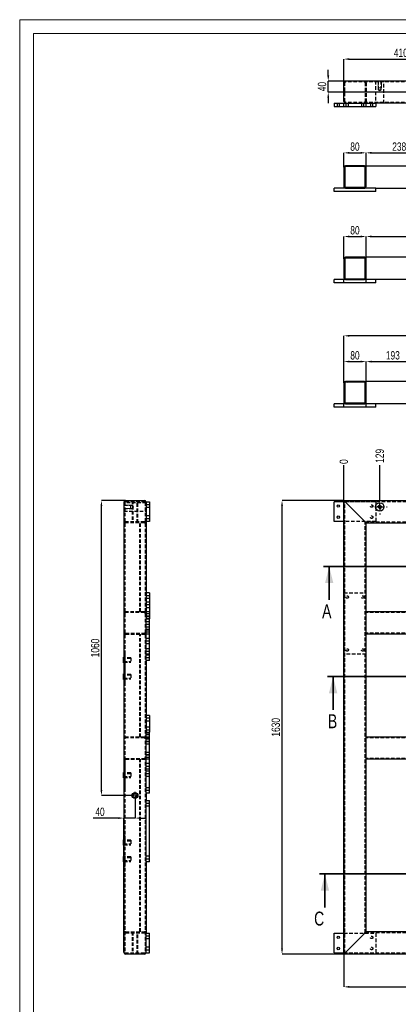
# Model space of a CAD drawing. Header units: millimetres. Extents: x 0 to 841, y 0 to 594.
# Tile 8 of 23: x 0 to 136, y 240 to 594. Entities that reach past the tile are written whole.
import ezdxf

# ---------------------------------------------------------------- set-up
doc = ezdxf.new("R2010")
doc.units = ezdxf.units.MM
doc.header["$PDSIZE"] = -1
doc.linetypes.add('CENTERX2', pattern=[20.32, 12.7, -2.54, 2.54, -2.54])
doc.linetypes.add('HIDDEN', pattern=[1.905, 1.27, -0.635])
for name, color, linetype in [('COTES', 1, 'Continuous'), ('TRAIT-FINS', 9, 'Continuous'), ('TRAIT-MIXTES', 3, 'CENTERX2'), ('TRAIT-TIRET', 2, 'HIDDEN')]:
    doc.layers.add(name, color=color, linetype=linetype)
doc.layers.add('TRAIT-FORT', color=4, linetype='Continuous', lineweight=25)
doc.styles.add('SLDTEXTSTYLE0', font='TXT', dxfattribs={"width": 0.75})
doc.dimstyles.new('SLDDIMSTYLE0', dxfattribs={"dimtxt": 3, "dimasz": 0.333333, "dimexe": 0, "dimexo": 0.0625, "dimgap": 0.75, "dimtad": 0, "dimtih": 1, "dimtoh": 1, "dimdec": 0, "dimlfac": 10, "dimrnd": 1e-09, "dimdsep": 46, "dimtxsty": 'SLDTEXTSTYLE0', "dimblk1": 'ORIGIN', "dimblk2": 'ORIGIN', "dimsah": 1, "dimcen": 0.09, "dimadec": 0, "dimazin": 2, "dimtfac": 1, "dimtdec": 0, "dimtofl": 0, "dimtmove": 0, "dimatfit": 3, "dimldrblk": 'ORIGIN', "dimfxl": 1, "dimfrac": 2, "dimtolj": 1, "dimtzin": 12, "dimarcsym": 0})
doc.dimstyles.new('SLDDIMSTYLE1', dxfattribs={"dimtxt": 3, "dimasz": 2, "dimexe": 0, "dimexo": 0.0625, "dimgap": 0.75, "dimtad": 0, "dimtih": 1, "dimtoh": 1, "dimdec": 0, "dimlfac": 10, "dimrnd": 1e-09, "dimzin": 12, "dimdsep": 46, "dimtxsty": 'SLDTEXTSTYLE0', "dimsah": 1, "dimcen": 0.09, "dimadec": 0, "dimazin": 3, "dimtfac": 1, "dimtdec": 0, "dimtofl": 0, "dimtmove": 0, "dimatfit": 3, "dimfxl": 1, "dimfrac": 2, "dimtolj": 1, "dimtzin": 12, "dimarcsym": 0})
doc.dimstyles.new('SLDDIMSTYLE2', dxfattribs={"dimtxt": 3, "dimasz": 2, "dimexe": 0, "dimexo": 0.0625, "dimgap": 0.75, "dimtad": 1, "dimdec": 0, "dimlfac": 10, "dimrnd": 1e-09, "dimzin": 12, "dimdsep": 46, "dimtxsty": 'SLDTEXTSTYLE0', "dimsah": 1, "dimcen": 0.09, "dimadec": 0, "dimazin": 3, "dimtfac": 1, "dimtdec": 0, "dimtofl": 0, "dimtmove": 0, "dimatfit": 3, "dimfxl": 1, "dimfrac": 2, "dimtolj": 1, "dimtzin": 12, "dimarcsym": 0})
doc.dimstyles.new('SLDDIMSTYLE3', dxfattribs={"dimtxt": 3, "dimasz": 2, "dimexe": 0, "dimexo": 0.0625, "dimgap": 0.75, "dimtad": 1, "dimdec": 0, "dimlfac": 10, "dimrnd": 1e-09, "dimzin": 12, "dimdsep": 46, "dimtxsty": 'SLDTEXTSTYLE0', "dimsah": 1, "dimcen": 0.09, "dimadec": 0, "dimazin": 3, "dimtfac": 1, "dimtdec": 0, "dimtmove": 0, "dimatfit": 0, "dimfxl": 1, "dimfrac": 2, "dimtolj": 1, "dimtzin": 12, "dimarcsym": 0})
pattern_1 = [(45, (0, 0), (-13.4704, 13.4704), []), (45, (4.49, 2e-323), (-13.4704, 13.4704), []), (45, (8.98, 4e-323), (-13.4704, 13.4704), []), (45, (13.47, 6e-323), (-13.4704, 13.4704), [])]

# ---------------------------------------------------------------- blocks, each defined once
blk = doc.blocks.new('_D_8')
at = {"layer": 'COTES', "color": 0, "lineweight": -2, "transparency": 16777216}
blk.add_line((116.61, 421.28), (116.61, 433.88), dxfattribs=at)
at = {"layer": 'Defpoints', "color": 0, "transparency": 16777216}
for p in [(116.61, 433.88), (116.61, 421.22), (116.61, 421.22)]:
    blk.add_point(p, dxfattribs=at)
at = {"layer": 'COTES', "color": 0, "transparency": 16777216, "insert": (116.61, 435.19), "char_height": 3, "attachment_point": 5, "rotation": 90, "style": 'SLDTEXTSTYLE0'}
blk.add_mtext('\\A1;0', dxfattribs=at)
blk = doc.blocks.new('_Origin')
at = {"color": 0, "linetype": 'ByBlock', "lineweight": -2}
blk.add_line((0, 0), (-1, 0), dxfattribs=at)
blk.add_circle((0, 0), 0.5, dxfattribs=at)
blk = doc.blocks.new('_D_9')
at = {"layer": 'COTES', "color": 0, "lineweight": -2, "transparency": 16777216}
blk.add_line((129.53, 421.69), (129.53, 433.88), dxfattribs=at)
at = {"layer": 'Defpoints', "color": 0, "transparency": 16777216}
for p in [(129.53, 433.88), (116.61, 421.22), (129.53, 421.63)]:
    blk.add_point(p, dxfattribs=at)
at = {"layer": 'COTES', "color": 0, "transparency": 16777216, "insert": (129.53, 437.25), "char_height": 3, "attachment_point": 5, "rotation": 90, "style": 'SLDTEXTSTYLE0'}
blk.add_mtext('\\A1;129', dxfattribs=at)
blk = doc.blocks.new('_D_10')
at = {"layer": 'COTES', "color": 0, "lineweight": -2, "transparency": 16777216}
blk.add_line((172.13, 292.39), (172.13, 433.88), dxfattribs=at)
at = {"layer": 'Defpoints', "color": 0, "transparency": 16777216}
for p in [(172.13, 433.88), (116.61, 421.22), (172.13, 292.33)]:
    blk.add_point(p, dxfattribs=at)
at = {"layer": 'COTES', "color": 0, "transparency": 16777216, "insert": (172.13, 437.63), "char_height": 3, "attachment_point": 5, "rotation": 90, "style": 'SLDTEXTSTYLE0'}
blk.add_mtext('\\A1;555', dxfattribs=at)
blk = doc.blocks.new('_D_11')
at = {"layer": 'COTES', "color": 0, "lineweight": -2, "transparency": 16777216}
blk.add_line((296.33, 294.59), (296.33, 433.88), dxfattribs=at)
at = {"layer": 'Defpoints', "color": 0, "transparency": 16777216}
for p in [(296.33, 433.88), (116.61, 421.22), (296.33, 294.53)]:
    blk.add_point(p, dxfattribs=at)
at = {"layer": 'COTES', "color": 0, "transparency": 16777216, "insert": (296.33, 438.38), "char_height": 3, "attachment_point": 5, "rotation": 90, "style": 'SLDTEXTSTYLE0'}
blk.add_mtext('\\A1;1797', dxfattribs=at)
blk = doc.blocks.new('_D_12')
at = {"layer": 'COTES', "color": 0, "lineweight": -2, "transparency": 16777216}
for p, q in [((330.57, 429.88), (330.57, 433.88)), ((331.84, 425.88), (330.57, 429.88)), ((331.84, 322.59), (331.84, 425.88))]:
    blk.add_line(p, q, dxfattribs=at)
at = {"layer": 'Defpoints', "color": 0, "transparency": 16777216}
for p in [(330.57, 433.88), (116.61, 421.22), (331.84, 322.53)]:
    blk.add_point(p, dxfattribs=at)
at = {"layer": 'COTES', "color": 0, "transparency": 16777216, "insert": (330.57, 438.38), "char_height": 3, "attachment_point": 5, "rotation": 90, "style": 'SLDTEXTSTYLE0'}
blk.add_mtext('\\A1;2152', dxfattribs=at)
blk = doc.blocks.new('_D_13')
at = {"layer": 'COTES', "color": 0, "lineweight": -2, "transparency": 16777216}
for p, q in [((335.38, 429.88), (335.38, 433.88)), ((337.84, 425.88), (335.38, 429.88)), ((337.84, 322.59), (337.84, 425.88))]:
    blk.add_line(p, q, dxfattribs=at)
at = {"layer": 'Defpoints', "color": 0, "transparency": 16777216}
for p in [(335.38, 433.88), (116.61, 421.22), (337.84, 322.53)]:
    blk.add_point(p, dxfattribs=at)
at = {"layer": 'COTES', "color": 0, "transparency": 16777216, "insert": (335.38, 438.38), "char_height": 3, "attachment_point": 5, "rotation": 90, "style": 'SLDTEXTSTYLE0'}
blk.add_mtext('\\A1;2212', dxfattribs=at)
blk = doc.blocks.new('_D_14')
at = {"layer": 'COTES', "color": 0, "lineweight": -2, "transparency": 16777216}
for p, q in [((340.19, 429.88), (340.19, 433.88)), ((338.93, 425.88), (340.19, 429.88)), ((338.93, 421.69), (338.93, 425.88))]:
    blk.add_line(p, q, dxfattribs=at)
at = {"layer": 'Defpoints', "color": 0, "transparency": 16777216}
for p in [(340.19, 433.88), (116.61, 421.22), (338.93, 421.63)]:
    blk.add_point(p, dxfattribs=at)
at = {"layer": 'COTES', "color": 0, "transparency": 16777216, "insert": (340.19, 438.75), "char_height": 3, "attachment_point": 5, "rotation": 90, "style": 'SLDTEXTSTYLE0'}
blk.add_mtext('\\A1;2223', dxfattribs=at)
blk = doc.blocks.new('_D_15')
at = {"layer": 'COTES', "color": 0, "lineweight": -2, "transparency": 16777216}
blk.add_line((348.61, 421.28), (348.61, 433.88), dxfattribs=at)
at = {"layer": 'Defpoints', "color": 0, "transparency": 16777216}
for p in [(348.61, 433.88), (116.61, 421.22), (348.61, 421.22)]:
    blk.add_point(p, dxfattribs=at)
at = {"layer": 'COTES', "color": 0, "transparency": 16777216, "insert": (348.61, 438.56), "char_height": 3, "attachment_point": 5, "rotation": 90, "style": 'SLDTEXTSTYLE0'}
blk.add_mtext('\\A1;2320', dxfattribs=at)
blk = doc.blocks.new('_D_16')
at = {"layer": 'COTES', "color": 0, "lineweight": -2, "transparency": 16777216}
for p, q in [((116.55, 421.22), (94.37, 421.22)), ((94.37, 260.22), (94.37, 419.22)), ((116.55, 258.22), (94.37, 258.22))]:
    blk.add_line(p, q, dxfattribs=at)
at = {"layer": 'COTES', "color": 0, "transparency": 16777216}
for points in [[(94.04, 419.22), (94.71, 419.22), (94.37, 421.22)], [(94.04, 260.22), (94.71, 260.22), (94.37, 258.22)]]:
    blk.add_solid(points, dxfattribs=at)
at = {"layer": 'Defpoints', "color": 0, "transparency": 16777216}
for p in [(94.37, 421.22), (116.61, 421.22), (116.61, 258.22)]:
    blk.add_point(p, dxfattribs=at)
at = {"layer": 'COTES', "color": 0, "transparency": 16777216, "insert": (90.62, 339.72), "char_height": 3, "attachment_point": 2, "rotation": 90, "style": 'SLDTEXTSTYLE0'}
blk.add_mtext('\\A1;1630', dxfattribs=at)
blk = doc.blocks.new('_D_17')
at = {"layer": 'COTES', "color": 0, "lineweight": -2, "transparency": 16777216}
for p, q in [((116.61, 421.16), (116.61, 246.45)), ((348.61, 421.16), (348.61, 246.45)), ((118.61, 246.45), (346.61, 246.45))]:
    blk.add_line(p, q, dxfattribs=at)
at = {"layer": 'COTES', "color": 0, "transparency": 16777216}
for points in [[(118.61, 246.78), (118.61, 246.12), (116.61, 246.45)], [(346.61, 246.78), (346.61, 246.12), (348.61, 246.45)]]:
    blk.add_solid(points, dxfattribs=at)
at = {"layer": 'Defpoints', "color": 0, "transparency": 16777216}
for p in [(116.61, 421.22), (348.61, 421.22), (348.61, 246.45)]:
    blk.add_point(p, dxfattribs=at)
at = {"layer": 'COTES', "color": 0, "transparency": 16777216, "insert": (232.61, 250.2), "char_height": 3, "attachment_point": 2, "style": 'SLDTEXTSTYLE0'}
blk.add_mtext('\\A1;2320', dxfattribs=at)
blk = doc.blocks.new('SW_CENTERMARKSYMBOL_0')
at = {"layer": 'TRAIT-MIXTES', "color": 0}
for p, q in [((-2.4, 0), (-2.7, 0)), ((0, 0), (-1.2, 0)), ((0, 2.4), (0, 2.7)), ((0, 0), (0, 1.2)), ((0, 0), (0, -1.2)), ((0, 0), (1.2, 0)), ((2.4, 0), (2.7, 0)), ((0, -2.4), (0, -2.7))]:
    blk.add_line(p, q, dxfattribs=at)
blk = doc.blocks.new('_D_88')
at = {"layer": 'COTES', "color": 0, "lineweight": -2, "transparency": 16777216}
for p, q in [((116.61, 571.42), (116.61, 579.84)), ((118.61, 579.84), (155.61, 579.84)), ((157.61, 569.27), (157.61, 579.84))]:
    blk.add_line(p, q, dxfattribs=at)
at = {"layer": 'COTES', "color": 0, "transparency": 16777216}
for points in [[(118.61, 580.17), (118.61, 579.51), (116.61, 579.84)], [(155.61, 580.17), (155.61, 579.51), (157.61, 579.84)]]:
    blk.add_solid(points, dxfattribs=at)
at = {"layer": 'Defpoints', "color": 0, "transparency": 16777216}
for p in [(157.61, 579.84), (116.61, 571.36), (157.61, 569.21)]:
    blk.add_point(p, dxfattribs=at)
at = {"layer": 'COTES', "color": 0, "transparency": 16777216, "insert": (137.11, 583.59), "char_height": 3, "attachment_point": 2, "style": 'SLDTEXTSTYLE0'}
blk.add_mtext('\\A1;410', dxfattribs=at)
blk = doc.blocks.new('_D_89')
at = {"layer": 'COTES', "color": 0, "lineweight": -2, "transparency": 16777216}
for p, q in [((111, 573.96), (111, 575.96)), ((117.15, 571.96), (111, 571.96)), ((111, 567.96), (111, 571.96)), ((156.3, 567.96), (111, 567.96)), ((111, 565.96), (111, 563.96))]:
    blk.add_line(p, q, dxfattribs=at)
at = {"layer": 'COTES', "color": 0, "transparency": 16777216}
for points in [[(110.67, 573.96), (111.34, 573.96), (111, 571.96)], [(110.67, 565.96), (111.34, 565.96), (111, 567.96)]]:
    blk.add_solid(points, dxfattribs=at)
at = {"layer": 'Defpoints', "color": 0, "transparency": 16777216}
for p in [(111, 571.96), (117.21, 571.96), (156.36, 567.96)]:
    blk.add_point(p, dxfattribs=at)
at = {"layer": 'COTES', "color": 0, "transparency": 16777216, "insert": (107.25, 569.96), "char_height": 3, "attachment_point": 2, "rotation": 90, "style": 'SLDTEXTSTYLE0'}
blk.add_mtext('\\A1;40', dxfattribs=at)
blk = doc.blocks.new('_D_91')
at = {"layer": 'COTES', "color": 0, "lineweight": -2, "transparency": 16777216}
for p, q in [((116.61, 508.07), (116.61, 516.08)), ((118.61, 516.08), (122.61, 516.08)), ((124.61, 508.07), (124.61, 516.08))]:
    blk.add_line(p, q, dxfattribs=at)
at = {"layer": 'COTES', "color": 0, "transparency": 16777216}
for points in [[(118.61, 516.42), (118.61, 515.75), (116.61, 516.08)], [(122.61, 516.42), (122.61, 515.75), (124.61, 516.08)]]:
    blk.add_solid(points, dxfattribs=at)
at = {"layer": 'Defpoints', "color": 0, "transparency": 16777216}
for p in [(124.61, 516.08), (116.61, 508.01), (124.61, 508.01)]:
    blk.add_point(p, dxfattribs=at)
at = {"layer": 'COTES', "color": 0, "transparency": 16777216, "insert": (120.61, 519.83), "char_height": 3, "attachment_point": 2, "style": 'SLDTEXTSTYLE0'}
blk.add_mtext('\\A1;80', dxfattribs=at)
blk = doc.blocks.new('_D_92')
at = {"layer": 'COTES', "color": 0, "lineweight": -2, "transparency": 16777216}
for p, q in [((124.61, 508.07), (124.61, 516.08)), ((126.61, 516.08), (223.61, 516.08)), ((225.61, 508.07), (225.61, 516.08))]:
    blk.add_line(p, q, dxfattribs=at)
at = {"layer": 'COTES', "color": 0, "transparency": 16777216}
for points in [[(126.61, 516.42), (126.61, 515.75), (124.61, 516.08)], [(223.61, 516.42), (223.61, 515.75), (225.61, 516.08)]]:
    blk.add_solid(points, dxfattribs=at)
at = {"layer": 'Defpoints', "color": 0, "transparency": 16777216}
for p in [(225.61, 516.08), (124.61, 508.01), (225.61, 508.01)]:
    blk.add_point(p, dxfattribs=at)
at = {"layer": 'COTES', "color": 0, "transparency": 16777216, "insert": (175.11, 519.83), "char_height": 3, "attachment_point": 2, "style": 'SLDTEXTSTYLE0'}
blk.add_mtext('\\A1;1010', dxfattribs=at)
blk = doc.blocks.new('_D_96')
at = {"layer": 'COTES', "color": 0, "lineweight": -2, "transparency": 16777216}
for p, q in [((116.61, 463.47), (116.61, 471.14)), ((118.61, 471.14), (122.61, 471.14)), ((124.61, 463.47), (124.61, 471.14))]:
    blk.add_line(p, q, dxfattribs=at)
at = {"layer": 'COTES', "color": 0, "transparency": 16777216}
for points in [[(118.61, 471.47), (118.61, 470.8), (116.61, 471.14)], [(122.61, 471.47), (122.61, 470.8), (124.61, 471.14)]]:
    blk.add_solid(points, dxfattribs=at)
at = {"layer": 'Defpoints', "color": 0, "transparency": 16777216}
for p in [(124.61, 471.14), (116.61, 463.41), (124.61, 463.41)]:
    blk.add_point(p, dxfattribs=at)
at = {"layer": 'COTES', "color": 0, "transparency": 16777216, "insert": (120.61, 474.89), "char_height": 3, "attachment_point": 2, "style": 'SLDTEXTSTYLE0'}
blk.add_mtext('\\A1;80', dxfattribs=at)
blk = doc.blocks.new('_D_97')
at = {"layer": 'COTES', "color": 0, "lineweight": -2, "transparency": 16777216}
for p, q in [((124.61, 463.47), (124.61, 471.14)), ((126.61, 471.14), (141.86, 471.14)), ((143.86, 463.47), (143.86, 471.14))]:
    blk.add_line(p, q, dxfattribs=at)
at = {"layer": 'COTES', "color": 0, "transparency": 16777216}
for points in [[(126.61, 471.47), (126.61, 470.8), (124.61, 471.14)], [(141.86, 471.47), (141.86, 470.8), (143.86, 471.14)]]:
    blk.add_solid(points, dxfattribs=at)
at = {"layer": 'Defpoints', "color": 0, "transparency": 16777216}
for p in [(143.86, 471.14), (124.61, 463.41), (143.86, 463.41)]:
    blk.add_point(p, dxfattribs=at)
at = {"layer": 'COTES', "color": 0, "transparency": 16777216, "insert": (134.24, 474.89), "char_height": 3, "attachment_point": 2, "style": 'SLDTEXTSTYLE0'}
blk.add_mtext('\\A1;193', dxfattribs=at)
blk = doc.blocks.new('_D_102')
at = {"layer": 'COTES', "color": 0, "lineweight": -2, "transparency": 16777216}
for p, q in [((116.61, 463.47), (116.61, 480.41)), ((183.61, 480.41), (118.61, 480.41)), ((185.61, 463.47), (185.61, 480.41))]:
    blk.add_line(p, q, dxfattribs=at)
at = {"layer": 'COTES', "color": 0, "transparency": 16777216}
for points in [[(118.61, 480.74), (118.61, 480.07), (116.61, 480.41)], [(183.61, 480.74), (183.61, 480.07), (185.61, 480.41)]]:
    blk.add_solid(points, dxfattribs=at)
at = {"layer": 'Defpoints', "color": 0, "transparency": 16777216}
for p in [(116.61, 480.41), (116.61, 463.41), (185.61, 463.41)]:
    blk.add_point(p, dxfattribs=at)
at = {"layer": 'COTES', "color": 0, "transparency": 16777216, "insert": (151.11, 484.16), "char_height": 3, "attachment_point": 2, "style": 'SLDTEXTSTYLE0'}
blk.add_mtext('\\A1;690', dxfattribs=at)
blk = doc.blocks.new('_D_120')
at = {"layer": 'COTES', "color": 0, "lineweight": -2, "transparency": 16777216}
for p, q in [((116.61, 540.95), (116.61, 546.15)), ((118.61, 546.15), (122.61, 546.15)), ((124.61, 540.95), (124.61, 546.15))]:
    blk.add_line(p, q, dxfattribs=at)
at = {"layer": 'COTES', "color": 0, "transparency": 16777216}
for points in [[(118.61, 546.49), (118.61, 545.82), (116.61, 546.15)], [(122.61, 546.49), (122.61, 545.82), (124.61, 546.15)]]:
    blk.add_solid(points, dxfattribs=at)
at = {"layer": 'Defpoints', "color": 0, "transparency": 16777216}
for p in [(124.61, 546.15), (116.61, 540.89), (124.61, 540.89)]:
    blk.add_point(p, dxfattribs=at)
at = {"layer": 'COTES', "color": 0, "transparency": 16777216, "insert": (120.61, 549.9), "char_height": 3, "attachment_point": 2, "style": 'SLDTEXTSTYLE0'}
blk.add_mtext('\\A1;80', dxfattribs=at)
blk = doc.blocks.new('_D_121')
at = {"layer": 'COTES', "color": 0, "lineweight": -2, "transparency": 16777216}
for p, q in [((124.61, 540.95), (124.61, 546.15)), ((126.61, 546.15), (146.45, 546.15)), ((148.45, 540.95), (148.45, 546.15))]:
    blk.add_line(p, q, dxfattribs=at)
at = {"layer": 'COTES', "color": 0, "transparency": 16777216}
for points in [[(126.61, 546.49), (126.61, 545.82), (124.61, 546.15)], [(146.45, 546.49), (146.45, 545.82), (148.45, 546.15)]]:
    blk.add_solid(points, dxfattribs=at)
at = {"layer": 'Defpoints', "color": 0, "transparency": 16777216}
for p in [(148.45, 546.15), (124.61, 540.89), (148.45, 540.89)]:
    blk.add_point(p, dxfattribs=at)
at = {"layer": 'COTES', "color": 0, "transparency": 16777216, "insert": (136.53, 549.9), "char_height": 3, "attachment_point": 2, "style": 'SLDTEXTSTYLE0'}
blk.add_mtext('\\A1;238', dxfattribs=at)
blk = doc.blocks.new('_D_140')
at = {"layer": 'COTES', "color": 0, "lineweight": -2, "transparency": 16777216}
for p, q in [((38.03, 421.22), (29.4, 421.22)), ((29.4, 317.22), (29.4, 419.22)), ((40.18, 315.22), (29.4, 315.22))]:
    blk.add_line(p, q, dxfattribs=at)
at = {"layer": 'COTES', "color": 0, "transparency": 16777216}
for points in [[(29.07, 419.22), (29.74, 419.22), (29.4, 421.22)], [(29.07, 317.22), (29.74, 317.22), (29.4, 315.22)]]:
    blk.add_solid(points, dxfattribs=at)
at = {"layer": 'Defpoints', "color": 0, "transparency": 16777216}
for p in [(29.4, 421.22), (38.09, 421.22), (40.24, 315.22)]:
    blk.add_point(p, dxfattribs=at)
at = {"layer": 'COTES', "color": 0, "transparency": 16777216, "insert": (25.65, 368.22), "char_height": 3, "attachment_point": 2, "rotation": 90, "style": 'SLDTEXTSTYLE0'}
blk.add_mtext('\\A1;1060', dxfattribs=at)
blk = doc.blocks.new('_D_141')
at = {"layer": 'COTES', "color": 0, "lineweight": -2, "transparency": 16777216}
for p, q in [((41.49, 313.91), (41.49, 307.09)), ((35.49, 307.09), (26.46, 307.09)), ((37.49, 258.88), (37.49, 307.09)), ((41.49, 307.09), (37.49, 307.09)), ((43.49, 307.09), (45.49, 307.09))]:
    blk.add_line(p, q, dxfattribs=at)
at = {"layer": 'COTES', "color": 0, "transparency": 16777216}
for points in [[(35.49, 307.42), (35.49, 306.76), (37.49, 307.09)], [(43.49, 307.42), (43.49, 306.76), (41.49, 307.09)]]:
    blk.add_solid(points, dxfattribs=at)
at = {"layer": 'Defpoints', "color": 0, "transparency": 16777216}
for p in [(41.49, 313.97), (37.49, 307.09), (37.49, 258.82)]:
    blk.add_point(p, dxfattribs=at)
at = {"layer": 'COTES', "color": 0, "transparency": 16777216, "insert": (28.89, 310.84), "char_height": 3, "attachment_point": 2, "style": 'SLDTEXTSTYLE0'}
blk.add_mtext('\\A1;40', dxfattribs=at)
blk = doc.blocks.new('SW_CENTERMARKSYMBOL_94')
at = {"layer": 'TRAIT-MIXTES', "color": 0}
for p, q in [((-0.4, 0), (-1.25, 0)), ((0, 0), (-0.2, 0)), ((0, 0), (-0.2, 0)), ((0, 0.4), (0, 1.25)), ((0, 0), (0, 0.2)), ((0, 0), (0, 0.2)), ((0, 0), (0, -0.2)), ((0, 0), (0.2, 0)), ((0, 0), (0, -0.2)), ((0, 0), (0.2, 0)), ((0.4, 0), (1.25, 0)), ((0, -0.4), (0, -1.25))]:
    blk.add_line(p, q, dxfattribs=at)

msp = doc.modelspace()

# ---------------------------------------------------------------- hatches: boundary and pattern name
at = {"layer": 'TRAIT-FINS'}
h = msp.add_hatch(dxfattribs=at)
h.set_pattern_fill('DIN 201 ACIER ET FONTE', color=256, style=0, pattern_type=2)
h.set_pattern_definition(pattern_1)
edge = h.paths.add_edge_path(flags=0)
edge.add_line((124.01, 541.49), (117.21, 541.49))
edge.add_arc((117.21, 540.89), 0.6, 90, 180)
edge.add_line((116.61, 540.89), (116.61, 534.09))
edge.add_arc((117.21, 534.09), 0.6, 180, 270)
edge.add_line((117.21, 533.49), (124.01, 533.49))
edge.add_arc((124.01, 534.09), 0.6, 270, 360)
edge.add_line((124.61, 534.09), (124.61, 540.89))
edge.add_arc((124.01, 540.89), 0.6, 0, 90)
edge = h.paths.add_edge_path(flags=0)
edge.add_arc((117.21, 540.89), 0.3, 90, 180, ccw=False)
edge.add_line((117.21, 541.19), (124.01, 541.19))
edge.add_arc((124.01, 540.89), 0.3, 0, 90, ccw=False)
edge.add_line((124.31, 540.89), (124.31, 534.09))
edge.add_arc((124.01, 534.09), 0.3, 270, 360, ccw=False)
edge.add_line((124.01, 533.79), (117.21, 533.79))
edge.add_arc((117.21, 534.09), 0.3, 180, 270, ccw=False)
edge.add_line((116.91, 534.09), (116.91, 540.89))
h = msp.add_hatch(dxfattribs=at)
h.set_pattern_fill('DIN 201 ACIER ET FONTE', color=256, style=0, pattern_type=2)
h.set_pattern_definition(pattern_1)
edge = h.paths.add_edge_path(flags=0)
edge.add_line((124.01, 508.61), (117.21, 508.61))
edge.add_arc((117.21, 508.01), 0.6, 90, 180)
edge.add_line((116.61, 508.01), (116.61, 501.21))
edge.add_arc((117.21, 501.21), 0.6, 180, 270)
edge.add_line((117.21, 500.61), (124.01, 500.61))
edge.add_arc((124.01, 501.21), 0.6, 270, 360)
edge.add_line((124.61, 501.21), (124.61, 508.01))
edge.add_arc((124.01, 508.01), 0.6, 0, 90)
edge = h.paths.add_edge_path(flags=0)
edge.add_arc((117.21, 508.01), 0.3, 90, 180, ccw=False)
edge.add_line((117.21, 508.31), (124.01, 508.31))
edge.add_arc((124.01, 508.01), 0.3, 0, 90, ccw=False)
edge.add_line((124.31, 508.01), (124.31, 501.21))
edge.add_arc((124.01, 501.21), 0.3, 270, 360, ccw=False)
edge.add_line((124.01, 500.91), (117.21, 500.91))
edge.add_arc((117.21, 501.21), 0.3, 180, 270, ccw=False)
edge.add_line((116.91, 501.21), (116.91, 508.01))
h = msp.add_hatch(dxfattribs=at)
h.set_pattern_fill('DIN 201 ACIER ET FONTE', color=256, style=0, pattern_type=2)
h.set_pattern_definition(pattern_1)
edge = h.paths.add_edge_path(flags=0)
edge.add_line((124.01, 464.01), (117.21, 464.01))
edge.add_arc((117.21, 463.41), 0.6, 90, 180)
edge.add_line((116.61, 463.41), (116.61, 456.61))
edge.add_arc((117.21, 456.61), 0.6, 180, 270)
edge.add_line((117.21, 456.01), (124.01, 456.01))
edge.add_arc((124.01, 456.61), 0.6, 270, 360)
edge.add_line((124.61, 456.61), (124.61, 463.41))
edge.add_arc((124.01, 463.41), 0.6, 0, 90)
edge = h.paths.add_edge_path(flags=0)
edge.add_arc((117.21, 463.41), 0.3, 90, 180, ccw=False)
edge.add_line((117.21, 463.71), (124.01, 463.71))
edge.add_arc((124.01, 463.41), 0.3, 0, 90, ccw=False)
edge.add_line((124.31, 463.41), (124.31, 456.61))
edge.add_arc((124.01, 456.61), 0.3, 270, 360, ccw=False)
edge.add_line((124.01, 456.31), (117.21, 456.31))
edge.add_arc((117.21, 456.61), 0.3, 180, 270, ccw=False)
edge.add_line((116.91, 456.61), (116.91, 463.41))

# ---------------------------------------------------------------- linework, layer by layer
at = {"lineweight": 18}
for p, q in [((841, 594), (0, 594)), ((0, 594), (0, 0)), ((5, 589), (5, 5)), ((836, 589), (5, 589))]:
    msp.add_line(p, q, dxfattribs=at)
at = {"lineweight": 35}
for p, q in [((354.86, 397.56), (109.35, 397.56)), ((111.35, 385.56), (111.35, 397.56)), ((353.7, 357.97), (110.76, 357.97)), ((112.76, 345.97), (112.76, 357.97)), ((354.07, 287.02), (107.8, 287.02)), ((109.8, 275.02), (109.8, 287.02))]:
    msp.add_line(p, q, dxfattribs=at)
for points in [[(111.35, 397.56), (109.85, 391.56), (112.85, 391.56)], [(112.76, 357.97), (111.26, 351.97), (114.26, 351.97)], [(109.8, 287.02), (108.3, 281.02), (111.3, 281.02)]]:
    msp.add_solid(points, dxfattribs=at)
at = {"layer": 'TRAIT-FINS', "lineweight": 18}
for p, q in [((128.93, 571.96), (128.93, 569.56)), ((130.13, 571.96), (130.13, 569.56)), ((128.93, 569.56), (130.13, 569.56)), ((37.49, 419.53), (39.89, 419.53)), ((37.49, 419.53), (39.89, 419.53)), ((37.49, 418.33), (39.89, 418.33)), ((37.49, 418.33), (39.89, 418.33)), ((39.89, 418.33), (39.89, 419.53)), ((39.89, 418.33), (39.89, 419.53)), ((46.69, 377.72), (45.49, 377.72)), ((45.49, 377.72), (45.49, 376.72)), ((46.69, 377.72), (45.49, 377.72)), ((45.49, 377.72), (45.49, 376.72)), ((46.69, 376.72), (45.49, 376.72)), ((46.69, 376.72), (45.49, 376.72)), ((46.69, 365.72), (45.49, 365.72)), ((45.49, 365.72), (45.49, 364.72)), ((46.69, 365.72), (45.49, 365.72)), ((45.49, 365.72), (45.49, 364.72)), ((46.69, 364.72), (45.49, 364.72)), ((46.69, 364.72), (45.49, 364.72))]:
    msp.add_line(p, q, dxfattribs=at)
msp.add_arc((129.53, 418.93), 0.6, 255, 195, dxfattribs=at)
at = {"layer": 'TRAIT-FORT', "lineweight": 25}
for p, q in [((116.61, 564.56), (116.61, 571.36)), ((348.01, 571.96), (117.21, 571.96)), ((113.11, 563.96), (113.11, 562.76)), ((113.11, 563.96), (128.11, 563.96)), ((113.11, 562.76), (128.11, 562.76)), ((128.11, 563.96), (128.11, 562.76)), ((182.11, 563.96), (128.11, 563.96)), ((124.01, 541.49), (117.21, 541.49)), ((124.01, 541.49), (149.05, 541.49)), ((116.61, 540.89), (116.61, 534.09)), ((116.91, 540.89), (116.91, 534.09)), ((124.01, 541.19), (117.21, 541.19)), ((124.31, 534.09), (124.31, 540.89)), ((124.61, 534.09), (124.61, 540.89)), ((117.21, 533.49), (113.11, 533.49)), ((113.11, 532.29), (113.11, 533.49)), ((128.11, 532.29), (113.11, 532.29)), ((117.21, 533.79), (124.01, 533.79)), ((117.21, 533.49), (124.01, 533.49)), ((128.11, 533.49), (124.11, 533.49)), ((128.11, 532.29), (128.11, 533.49)), ((128.11, 533.49), (191.11, 533.49)), ((116.61, 508.01), (116.61, 501.21)), ((116.91, 508.01), (116.91, 501.21)), ((124.01, 508.61), (117.21, 508.61)), ((124.01, 508.31), (117.21, 508.31)), ((124.01, 508.61), (124.61, 508.61)), ((124.31, 501.21), (124.31, 508.01)), ((149.05, 508.61), (124.61, 508.61)), ((124.61, 508.01), (124.61, 508.61)), ((124.61, 501.21), (124.61, 508.01)), ((113.11, 499.41), (113.11, 500.61)), ((116.61, 500.61), (113.11, 500.61)), ((116.61, 499.41), (113.11, 499.41)), ((116.61, 499.41), (116.61, 500.61)), ((117.21, 500.61), (116.61, 500.61)), ((124.61, 499.41), (116.61, 499.41)), ((117.21, 500.91), (124.01, 500.91)), ((117.21, 500.61), (124.01, 500.61)), ((124.61, 500.61), (124.01, 500.61)), ((124.61, 500.61), (124.61, 501.21)), ((174.41, 500.61), (124.61, 500.61)), ((124.61, 499.41), (124.61, 500.61)), ((128.11, 499.41), (124.61, 499.41)), ((128.11, 499.41), (128.11, 500.61)), ((124.01, 464.01), (117.21, 464.01)), ((124.01, 463.71), (117.21, 463.71)), ((124.01, 464.01), (124.61, 464.01)), ((124.61, 463.41), (124.61, 464.01)), ((144.46, 464.01), (124.61, 464.01)), ((116.61, 463.41), (116.61, 456.61)), ((116.91, 463.41), (116.91, 456.61)), ((124.31, 456.61), (124.31, 463.41)), ((124.61, 456.61), (124.61, 463.41)), ((124.61, 456.01), (124.61, 456.61)), ((116.61, 456.01), (113.11, 456.01)), ((113.11, 454.81), (113.11, 456.01)), ((116.61, 454.81), (113.11, 454.81)), ((116.61, 454.81), (116.61, 456.01)), ((117.21, 456.01), (116.61, 456.01)), ((124.61, 454.81), (116.61, 454.81)), ((117.21, 456.31), (124.01, 456.31)), ((117.21, 456.01), (124.01, 456.01)), ((124.61, 456.01), (124.01, 456.01)), ((154.41, 456.01), (124.61, 456.01)), ((124.61, 454.81), (124.61, 456.01)), ((128.11, 454.81), (124.61, 454.81)), ((128.11, 454.81), (128.11, 456.01)), ((38.09, 421.22), (44.89, 421.22)), ((116.62, 421.22), (348.61, 421.22)), ((116.62, 258.22), (116.62, 421.22)), ((37.49, 420.62), (37.49, 258.82)), ((45.49, 420.72), (45.49, 413.72)), ((45.49, 420.72), (46.69, 420.72)), ((46.69, 420.72), (46.69, 413.72)), ((113.12, 413.72), (113.12, 420.72)), ((116.62, 420.72), (113.12, 420.72)), ((124.01, 413.82), (117.22, 420.62)), ((45.49, 413.72), (45.49, 378.72)), ((46.69, 413.72), (45.49, 413.72)), ((116.62, 413.72), (113.12, 413.72)), ((124.61, 413.22), (148.45, 413.22)), ((124.61, 381.22), (124.61, 413.22)), ((46.69, 388.02), (45.49, 388.02)), ((46.69, 388.02), (46.69, 384.72)), ((46.69, 384.72), (45.49, 384.72)), ((46.69, 384.72), (46.69, 381.22)), ((46.69, 381.22), (45.49, 381.22)), ((45.49, 363.72), (45.49, 378.72)), ((45.49, 378.72), (46.69, 378.72)), ((46.69, 381.22), (46.69, 378.72)), ((46.69, 363.72), (46.69, 378.72)), ((148.45, 381.22), (124.61, 381.22)), ((124.61, 380.62), (124.61, 381.22)), ((124.61, 373.82), (124.61, 380.62)), ((124.61, 373.22), (124.61, 373.82)), ((148.45, 373.22), (124.61, 373.22)), ((124.61, 336.22), (124.61, 373.22)), ((37.49, 364.93), (37.39, 364.93)), ((37.39, 363.93), (37.39, 364.93)), ((37.39, 362.93), (37.39, 363.93)), ((37.39, 362.93), (37.49, 362.93)), ((46.69, 363.72), (45.49, 363.72)), ((45.49, 363.72), (45.49, 338.02)), ((37.49, 358.93), (37.39, 358.93)), ((37.39, 357.93), (37.39, 358.93)), ((37.39, 356.93), (37.39, 357.93)), ((37.39, 356.93), (37.49, 356.93)), ((46.69, 344.02), (45.49, 344.02)), ((46.69, 344.02), (46.69, 338.02)), ((45.49, 316.02), (45.49, 338.02)), ((45.49, 338.02), (46.69, 338.02)), ((46.69, 316.02), (46.69, 338.02)), ((124.61, 335.62), (124.61, 336.22)), ((148.45, 336.22), (124.61, 336.22)), ((124.61, 328.82), (124.61, 335.62)), ((124.61, 328.22), (124.61, 328.82)), ((143.86, 328.22), (124.61, 328.22)), ((124.61, 266.22), (124.61, 328.22)), ((37.49, 323.53), (37.39, 323.53)), ((37.39, 322.53), (37.39, 323.53)), ((37.39, 321.53), (37.39, 322.53)), ((37.39, 321.53), (37.49, 321.53)), ((46.69, 316.02), (45.49, 316.02)), ((45.49, 316.02), (45.49, 313.42)), ((45.49, 291.42), (45.49, 313.42)), ((45.49, 313.42), (46.69, 313.42)), ((46.69, 291.42), (46.69, 313.42)), ((37.49, 299.33), (37.39, 299.33)), ((37.39, 298.33), (37.39, 299.33)), ((37.39, 297.33), (37.39, 298.33)), ((37.39, 297.33), (37.49, 297.33)), ((37.49, 293.33), (37.39, 293.33)), ((37.39, 292.33), (37.39, 293.33)), ((37.39, 291.33), (37.39, 292.33)), ((37.39, 291.33), (37.49, 291.33)), ((46.69, 291.42), (45.49, 291.42)), ((45.49, 291.42), (45.49, 265.72)), ((45.49, 265.72), (46.69, 265.72)), ((45.49, 258.72), (45.49, 265.72)), ((46.69, 258.72), (46.69, 265.72)), ((113.12, 265.72), (116.62, 265.72)), ((113.12, 258.72), (113.12, 265.72)), ((117.22, 258.82), (124.01, 265.62)), ((143.86, 266.22), (124.61, 266.22)), ((45.49, 258.72), (46.69, 258.72)), ((113.12, 258.72), (116.62, 258.72)), ((44.89, 258.22), (38.09, 258.22)), ((348.61, 258.22), (116.62, 258.22))]:
    msp.add_line(p, q, dxfattribs=at)
at = {"layer": 'TRAIT-FORT', "lineweight": 25, "flags": 128}
for points in [[(124.01, 265.62), (124.13, 265.74), (124.24, 265.85), (124.35, 265.95), (124.44, 266.04), (124.51, 266.12), (124.57, 266.17), (124.6, 266.21), (124.61, 266.22)], [(117.22, 258.82), (117.1, 258.7), (116.98, 258.59), (116.88, 258.49), (116.79, 258.4), (116.72, 258.32), (116.66, 258.27), (116.63, 258.23), (116.62, 258.22)]]:
    msp.add_lwpolyline(points, dxfattribs=at)
at = {"layer": 'TRAIT-FORT', "lineweight": 25}
for centre, radius in [((114.61, 419.22), 0.45), ((129.53, 418.93), 1.5), ((129.53, 418.93), 0.525), ((114.61, 415.22), 0.45), ((41.49, 315.22), 1.05), ((41.49, 315.22), 0.75), ((114.61, 264.22), 0.45), ((114.61, 260.22), 0.45)]:
    msp.add_circle(centre, radius, dxfattribs=at)
for centre, radius, start, end in [((117.21, 571.36), 0.6, 90, 180), ((117.21, 564.56), 0.6, 180, 270), ((117.21, 540.89), 0.6, 90, 180), ((124.01, 540.89), 0.6, 0, 90), ((117.21, 540.89), 0.3, 90, 180), ((124.01, 540.89), 0.3, 0, 90), ((117.21, 534.09), 0.6, 180, 270), ((117.21, 534.09), 0.3, 180, 270), ((124.01, 534.09), 0.3, 270, 0), ((124.01, 534.09), 0.6, 270, 0), ((117.21, 508.01), 0.6, 90, 180), ((117.21, 508.01), 0.3, 90, 180), ((124.01, 508.01), 0.6, 0, 90), ((124.01, 508.01), 0.3, 0, 90), ((117.21, 501.21), 0.6, 180, 270), ((117.21, 501.21), 0.3, 180, 270), ((124.01, 501.21), 0.3, 270, 0), ((124.01, 501.21), 0.6, 270, 0), ((117.21, 463.41), 0.6, 90, 180), ((117.21, 463.41), 0.3, 90, 180), ((124.01, 463.41), 0.6, 0, 90), ((124.01, 463.41), 0.3, 0, 90), ((117.21, 456.61), 0.6, 180, 270), ((117.21, 456.61), 0.3, 180, 270), ((124.01, 456.61), 0.3, 270, 0), ((124.01, 456.61), 0.6, 270, 0), ((38.09, 420.62), 0.6, 90, 180), ((44.89, 420.62), 0.6, 0, 90), ((287.47, 591.42), 241.17, 224.8901, 225.0916), ((287.47, 591.42), 241.17, 224.8901, 225.0916), ((-4.55, 284.73), 182.19, 44.8484, 45.1152), ((-4.55, 284.73), 182.19, 44.8484, 45.1152), ((44.16, 346.02), 113.31, 314.8037, 315.2327), ((38.09, 258.82), 0.6, 180, 270), ((44.89, 258.82), 0.6, 270, 360), ((197.07, 178.42), 113.31, 134.8037, 135.2327)]:
    msp.add_arc(centre, radius, start, end, dxfattribs=at)
at = {"layer": 'TRAIT-TIRET'}
for p, q in [((116.91, 564.56), (116.91, 571.36)), ((348.01, 571.66), (117.21, 571.66)), ((124.31, 571.36), (124.31, 564.56)), ((124.61, 571.36), (124.61, 571.96)), ((124.61, 571.36), (124.61, 564.56)), ((128.03, 571.96), (128.03, 563.96)), ((128.03, 571.96), (128.03, 571.66)), ((129.01, 571.96), (129.01, 568.81)), ((130.06, 568.81), (130.06, 571.96)), ((131.03, 563.96), (131.03, 571.96)), ((131.03, 571.66), (131.03, 571.96)), ((129.01, 568.81), (130.06, 568.81)), ((129.01, 568.81), (129.53, 568.5)), ((129.53, 568.5), (130.06, 568.81)), ((114.16, 563.96), (114.16, 562.76)), ((115.06, 562.76), (115.06, 563.96)), ((116.61, 562.76), (116.61, 563.96)), ((348.01, 564.26), (117.21, 564.26)), ((117.37, 563.96), (117.37, 562.76)), ((118.25, 562.76), (118.25, 563.96)), ((122.97, 563.96), (122.97, 562.76)), ((123.85, 562.76), (123.85, 563.96)), ((124.61, 563.96), (124.61, 564.56)), ((124.61, 562.76), (124.61, 563.96)), ((126.16, 563.96), (126.16, 562.76)), ((127.06, 562.76), (127.06, 563.96)), ((128.03, 564.26), (128.03, 563.96)), ((131.03, 563.96), (131.03, 564.26)), ((40.44, 421.22), (40.44, 413.22)), ((40.44, 421.22), (40.44, 420.92)), ((40.74, 421.22), (40.74, 413.22)), ((42.24, 413.22), (42.24, 421.22)), ((42.54, 413.22), (42.54, 421.22)), ((42.54, 420.92), (42.54, 421.22)), ((45.49, 420.43), (37.49, 420.43)), ((37.79, 420.43), (37.49, 420.43)), ((40.64, 419.45), (37.49, 419.45)), ((37.49, 418.4), (40.64, 418.4)), ((37.79, 420.62), (37.79, 258.82)), ((38.09, 420.92), (44.89, 420.92)), ((40.64, 418.93), (40.64, 419.45)), ((40.95, 418.93), (40.64, 419.45)), ((40.64, 418.4), (40.64, 418.93)), ((40.64, 418.4), (40.95, 418.93)), ((45.19, 420.62), (45.19, 258.82)), ((45.49, 420.43), (45.19, 420.43)), ((46.69, 419.67), (45.49, 419.67)), ((45.49, 418.77), (46.69, 418.77)), ((128.11, 420.72), (116.62, 420.72)), ((116.91, 420.92), (348.31, 420.92)), ((116.91, 258.52), (116.91, 420.92)), ((128.11, 420.72), (128.11, 413.72)), ((37.49, 417.43), (45.49, 417.43)), ((37.49, 417.43), (37.79, 417.43)), ((45.19, 417.43), (45.49, 417.43)), ((46.69, 415.67), (45.49, 415.67)), ((45.49, 414.77), (46.69, 414.77)), ((38.09, 413.22), (37.49, 413.22)), ((44.89, 413.52), (38.09, 413.52)), ((44.89, 413.22), (38.09, 413.22)), ((40.44, 413.52), (40.44, 413.22)), ((42.54, 413.22), (42.54, 413.52)), ((43.19, 381.22), (43.19, 413.22)), ((43.49, 381.22), (43.49, 413.22)), ((128.11, 413.72), (116.62, 413.72)), ((124.32, 413.52), (340.92, 413.52)), ((124.32, 265.92), (124.32, 413.52)), ((46.69, 386.96), (45.49, 386.96)), ((45.49, 386.08), (46.69, 386.08)), ((116.62, 388.02), (124.61, 388.02)), ((46.69, 383.67), (45.49, 383.67)), ((45.49, 382.77), (46.69, 382.77)), ((38.09, 381.22), (37.49, 381.22)), ((44.89, 381.22), (38.09, 381.22)), ((44.89, 380.92), (38.09, 380.92)), ((46.69, 380.46), (45.49, 380.46)), ((46.69, 379.67), (45.49, 379.67)), ((45.49, 379.58), (46.69, 379.58)), ((45.49, 378.77), (46.69, 378.77)), ((340.61, 380.92), (124.61, 380.92)), ((46.69, 377.67), (45.49, 377.67)), ((45.49, 376.77), (46.69, 376.77)), ((46.69, 375.67), (45.49, 375.67)), ((37.49, 373.22), (38.09, 373.22)), ((38.09, 373.52), (44.89, 373.52)), ((38.09, 373.22), (44.89, 373.22)), ((43.19, 336.22), (43.19, 373.22)), ((43.49, 336.22), (43.49, 373.22)), ((44.89, 373.22), (45.49, 373.22)), ((46.69, 374.86), (45.49, 374.86)), ((45.49, 374.77), (46.69, 374.77)), ((45.49, 373.98), (46.69, 373.98)), ((46.69, 373.22), (45.49, 373.22)), ((46.69, 371.67), (45.49, 371.67)), ((340.61, 373.52), (124.61, 373.52)), ((45.49, 370.77), (46.69, 370.77)), ((46.69, 369.72), (45.49, 369.72)), ((39.99, 364.44), (37.39, 364.44)), ((37.49, 366.42), (37.89, 366.42)), ((37.89, 364.73), (37.49, 364.73)), ((39.99, 364.73), (37.49, 364.73)), ((37.89, 355.42), (37.89, 366.42)), ((39.99, 364.73), (39.99, 363.13)), ((46.69, 367.96), (45.49, 367.96)), ((45.49, 367.08), (46.69, 367.08)), ((46.69, 366.02), (45.49, 366.02)), ((46.69, 365.67), (45.49, 365.67)), ((45.49, 364.77), (46.69, 364.77)), ((124.61, 366.02), (116.62, 366.02)), ((37.39, 363.42), (39.99, 363.42)), ((37.49, 363.13), (37.89, 363.13)), ((37.49, 363.13), (39.99, 363.13)), ((39.99, 358.44), (37.39, 358.44)), ((37.39, 357.42), (39.99, 357.42)), ((37.89, 358.73), (37.49, 358.73)), ((39.99, 358.73), (37.49, 358.73)), ((39.99, 358.73), (39.99, 357.13)), ((37.49, 357.13), (37.89, 357.13)), ((37.49, 357.13), (39.99, 357.13)), ((37.49, 355.42), (37.89, 355.42)), ((46.69, 342.96), (45.49, 342.96)), ((45.49, 342.08), (46.69, 342.08)), ((46.69, 339.72), (45.49, 339.72)), ((38.09, 336.22), (37.49, 336.22)), ((44.89, 336.22), (38.09, 336.22)), ((45.49, 336.22), (44.89, 336.22)), ((46.69, 338.67), (45.49, 338.67)), ((45.49, 337.77), (46.69, 337.77)), ((46.69, 336.96), (45.49, 336.96)), ((46.69, 336.22), (45.49, 336.22)), ((44.89, 335.92), (38.09, 335.92)), ((45.49, 336.08), (46.69, 336.08)), ((46.69, 335.46), (45.49, 335.46)), ((46.69, 334.67), (45.49, 334.67)), ((45.49, 334.58), (46.69, 334.58)), ((45.49, 333.77), (46.69, 333.77)), ((340.61, 335.92), (124.61, 335.92)), ((46.69, 330.67), (45.49, 330.67)), ((46.69, 329.86), (45.49, 329.86)), ((45.49, 329.77), (46.69, 329.77)), ((37.49, 328.22), (37.89, 328.22)), ((37.89, 317.22), (37.89, 328.22)), ((38.09, 328.22), (37.89, 328.22)), ((38.09, 328.52), (44.89, 328.52)), ((38.09, 328.22), (44.89, 328.22)), ((43.19, 266.22), (43.19, 328.22)), ((43.49, 266.22), (43.49, 328.22)), ((44.89, 328.22), (45.49, 328.22)), ((45.49, 328.98), (46.69, 328.98)), ((46.69, 328.22), (45.49, 328.22)), ((46.69, 326.67), (45.49, 326.67)), ((45.49, 325.77), (46.69, 325.77)), ((340.61, 328.52), (124.61, 328.52)), ((39.99, 323.04), (37.39, 323.04)), ((37.39, 322.02), (39.99, 322.02)), ((39.99, 323.33), (37.49, 323.33)), ((37.89, 323.33), (37.49, 323.33)), ((39.99, 323.33), (39.99, 321.73)), ((46.69, 324.72), (45.49, 324.72)), ((46.69, 323.96), (45.49, 323.96)), ((45.49, 323.08), (46.69, 323.08)), ((46.69, 322.02), (45.49, 322.02)), ((37.49, 321.73), (39.99, 321.73)), ((37.49, 321.73), (37.89, 321.73)), ((37.49, 317.22), (37.89, 317.22)), ((46.69, 317.96), (45.49, 317.96)), ((45.49, 317.08), (46.69, 317.08)), ((46.69, 312.36), (45.49, 312.36)), ((45.49, 311.48), (46.69, 311.48)), ((37.49, 300.82), (37.89, 300.82)), ((37.89, 289.82), (37.89, 300.82)), ((39.99, 298.84), (37.39, 298.84)), ((37.39, 297.82), (39.99, 297.82)), ((37.89, 299.13), (37.49, 299.13)), ((39.99, 299.13), (37.49, 299.13)), ((37.49, 297.53), (37.89, 297.53)), ((37.49, 297.53), (39.99, 297.53)), ((39.99, 299.13), (39.99, 297.53)), ((39.99, 292.84), (37.39, 292.84)), ((37.39, 291.82), (39.99, 291.82)), ((37.89, 293.13), (37.49, 293.13)), ((39.99, 293.13), (37.49, 293.13)), ((37.49, 291.53), (37.89, 291.53)), ((37.49, 291.53), (39.99, 291.53)), ((39.99, 293.13), (39.99, 291.53)), ((46.69, 293.36), (45.49, 293.36)), ((45.49, 292.48), (46.69, 292.48)), ((37.49, 289.82), (37.89, 289.82)), ((38.09, 266.22), (37.49, 266.22)), ((38.09, 266.22), (44.89, 266.22)), ((38.09, 265.92), (44.89, 265.92)), ((40.44, 266.22), (40.44, 258.22)), ((40.44, 266.22), (40.44, 265.92)), ((40.74, 266.22), (40.74, 258.22)), ((42.24, 258.22), (42.24, 266.22)), ((42.54, 258.22), (42.54, 266.22)), ((42.54, 265.92), (42.54, 266.22)), ((45.49, 266.22), (44.89, 266.22)), ((116.62, 265.72), (128.11, 265.72)), ((340.92, 265.92), (124.32, 265.92)), ((128.11, 265.72), (128.11, 258.72)), ((46.69, 264.67), (45.49, 264.67)), ((45.49, 263.77), (46.69, 263.77)), ((44.89, 258.52), (38.09, 258.52)), ((40.44, 258.52), (40.44, 258.22)), ((42.54, 258.22), (42.54, 258.52)), ((46.69, 260.67), (45.49, 260.67)), ((45.49, 259.77), (46.69, 259.77)), ((116.62, 258.72), (128.11, 258.72)), ((348.31, 258.52), (116.91, 258.52))]:
    msp.add_line(p, q, dxfattribs=at)
for centre, radius in [((126.61, 419.22), 0.45), ((126.61, 415.22), 0.45), ((117.81, 386.52), 0.44), ((123.41, 386.52), 0.44), ((117.81, 367.52), 0.44), ((123.41, 367.52), 0.44), ((126.61, 264.22), 0.45), ((126.61, 260.22), 0.45)]:
    msp.add_circle(centre, radius, dxfattribs=at)
for centre, radius, start, end in [((117.21, 571.36), 0.3, 90, 180), ((124.01, 571.36), 0.6, 0, 90), ((124.01, 571.36), 0.3, 0, 90), ((117.21, 564.56), 0.3, 180, 270), ((124.01, 564.56), 0.3, 270, 0), ((124.01, 564.56), 0.6, 270, 0), ((38.09, 420.62), 0.3, 90, 180), ((44.89, 420.62), 0.3, 0, 90), ((38.09, 413.82), 0.6, 180, 270), ((38.09, 413.82), 0.3, 180, 270), ((44.89, 413.82), 0.6, 270, 0), ((44.89, 413.82), 0.3, 270, 360), ((38.09, 380.62), 0.6, 90, 180), ((38.09, 380.62), 0.3, 90, 180), ((44.89, 380.62), 0.6, 0, 90), ((44.89, 380.62), 0.3, 0, 90), ((38.09, 373.82), 0.6, 180, 270), ((38.09, 373.82), 0.3, 180, 270), ((44.89, 373.82), 0.6, 270, 0), ((44.89, 373.82), 0.3, 270, 0), ((38.09, 335.62), 0.6, 90, 180), ((44.89, 335.62), 0.6, 0, 90), ((38.09, 335.62), 0.3, 90, 180), ((44.89, 335.62), 0.3, 0, 90), ((38.09, 328.82), 0.6, 180, 270), ((38.09, 328.82), 0.3, 180, 270), ((44.89, 328.82), 0.3, 270, 0), ((44.89, 328.82), 0.6, 270, 0), ((38.09, 265.62), 0.6, 90, 180), ((38.09, 265.62), 0.3, 90, 180), ((44.89, 265.62), 0.6, 0, 90), ((44.89, 265.62), 0.3, 0, 90), ((38.09, 258.82), 0.3, 180, 270), ((44.89, 258.82), 0.3, 270, 0)]:
    msp.add_arc(centre, radius, start, end, dxfattribs=at)

# ---------------------------------------------------------------- block references
at = {"layer": 'TRAIT-MIXTES'}
for name, p in [('SW_CENTERMARKSYMBOL_0', (129.53, 418.93)), ('SW_CENTERMARKSYMBOL_94', (41.49, 315.22))]:
    msp.add_blockref(name, p, dxfattribs=at)

# ---------------------------------------------------------------- texts
at = {"char_height": 5, "attachment_point": 1, "style": 'SLDTEXTSTYLE0'}
for s, insert in [('A', (108.8, 383.93)), ('B', (110.89, 344.39)), ('C', (105.92, 273.48))]:
    msp.add_mtext(s, dxfattribs=dict(at, insert=insert))

# ---------------------------------------------------------------- dimensions: what is measured, and where the dimension line sits
at = {"layer": 'COTES'}
for base, p1, p2, dimstyle, picture, middle in [((157.61, 579.84), (116.61, 571.36), (157.61, 569.21), 'SLDDIMSTYLE2', '_D_88', (137.11, 579.84)), ((124.61, 546.15), (116.61, 540.89), (124.61, 540.89), 'SLDDIMSTYLE3', '_D_120', (120.61, 546.15)), ((148.45, 546.15), (124.61, 540.89), (148.45, 540.89), 'SLDDIMSTYLE2', '_D_121', (136.53, 546.15)), ((124.61, 516.08), (116.61, 508.01), (124.61, 508.01), 'SLDDIMSTYLE3', '_D_91', (120.61, 516.08)), ((225.61, 516.08), (124.61, 508.01), (225.61, 508.01), 'SLDDIMSTYLE2', '_D_92', (175.11, 516.08)), ((116.61, 480.41), (185.61, 463.41), (116.61, 463.41), 'SLDDIMSTYLE2', '_D_102', (151.11, 480.41)), ((124.61, 471.14), (116.61, 463.41), (124.61, 463.41), 'SLDDIMSTYLE3', '_D_96', (120.61, 471.14)), ((143.86491174, 471.13829592), (124.61491174, 463.40739859), (143.86491174, 463.40739859), 'SLDDIMSTYLE2', '_D_97', (134.23991174, 471.13829592)), ((348.61, 246.45), (116.61, 421.22), (348.61, 421.22), 'SLDDIMSTYLE2', '_D_17', (232.61, 246.45)), ((37.49, 307.09), (41.49, 313.97), (37.49, 258.82), 'SLDDIMSTYLE3', '_D_141', (28.89, 307.09))]:
    dim = msp.add_linear_dim(base=base, p1=p1, p2=p2, dimstyle=dimstyle, dxfattribs=at)
    dim.commit()
    dim.dimension.update_dxf_attribs({"geometry": picture, "text_midpoint": middle, "dimtype": 160})
for base, p1, p2, dimstyle, picture, middle in [((111, 571.96), (156.36, 567.96), (117.21, 571.96), 'SLDDIMSTYLE3', '_D_89', (111, 569.96)), ((29.4, 421.22), (40.24, 315.22), (38.09, 421.22), 'SLDDIMSTYLE2', '_D_140', (29.4, 368.22)), ((94.37, 421.22), (116.61, 258.22), (116.61, 421.22), 'SLDDIMSTYLE2', '_D_16', (94.37, 339.72))]:
    dim = msp.add_linear_dim(base=base, p1=p1, p2=p2, angle=90, dimstyle=dimstyle, dxfattribs=at)
    dim.commit()
    dim.dimension.update_dxf_attribs({"geometry": picture, "text_midpoint": middle, "dimtype": 160})
for feature_location, offset, origin, dimstyle, picture, middle in [((338.93, 421.63), (1.26, 12.25), (116.61, 421.22), 'SLDDIMSTYLE1', '_D_14', (340.19, 438.75)), ((348.61, 421.22), (0, 12.66), (116.61, 421.22), 'SLDDIMSTYLE1', '_D_15', (348.61, 438.56)), ((296.33, 294.53), (0, 139.35), (116.61, 421.22), 'SLDDIMSTYLE1', '_D_11', (296.33, 438.38)), ((331.84, 322.53), (-1.26, 111.35), (116.61, 421.22), 'SLDDIMSTYLE1', '_D_12', (330.57, 438.38)), ((337.84, 322.53), (-2.45, 111.35), (116.61, 421.22), 'SLDDIMSTYLE1', '_D_13', (335.38, 438.38)), ((172.13, 292.33), (0, 141.55), (116.61, 421.22), 'SLDDIMSTYLE1', '_D_10', (172.13, 437.63)), ((129.53, 421.63), (0, 12.25), (116.61, 421.22), 'SLDDIMSTYLE1', '_D_9', (129.53, 437.25)), ((116.61491174, 421.22029705), (0, 12.65648021), (116.61491174, 421.22029705), 'SLDDIMSTYLE0', '_D_8', (116.61491174, 435.18927726))]:
    dim = msp.add_ordinate_dim(feature_location=feature_location, offset=offset, dtype=1, origin=origin, dimstyle=dimstyle, dxfattribs=at)
    dim.commit()
    dim.dimension.update_dxf_attribs({"geometry": picture, "text_midpoint": middle})

doc.saveas('drawing.dxf')
